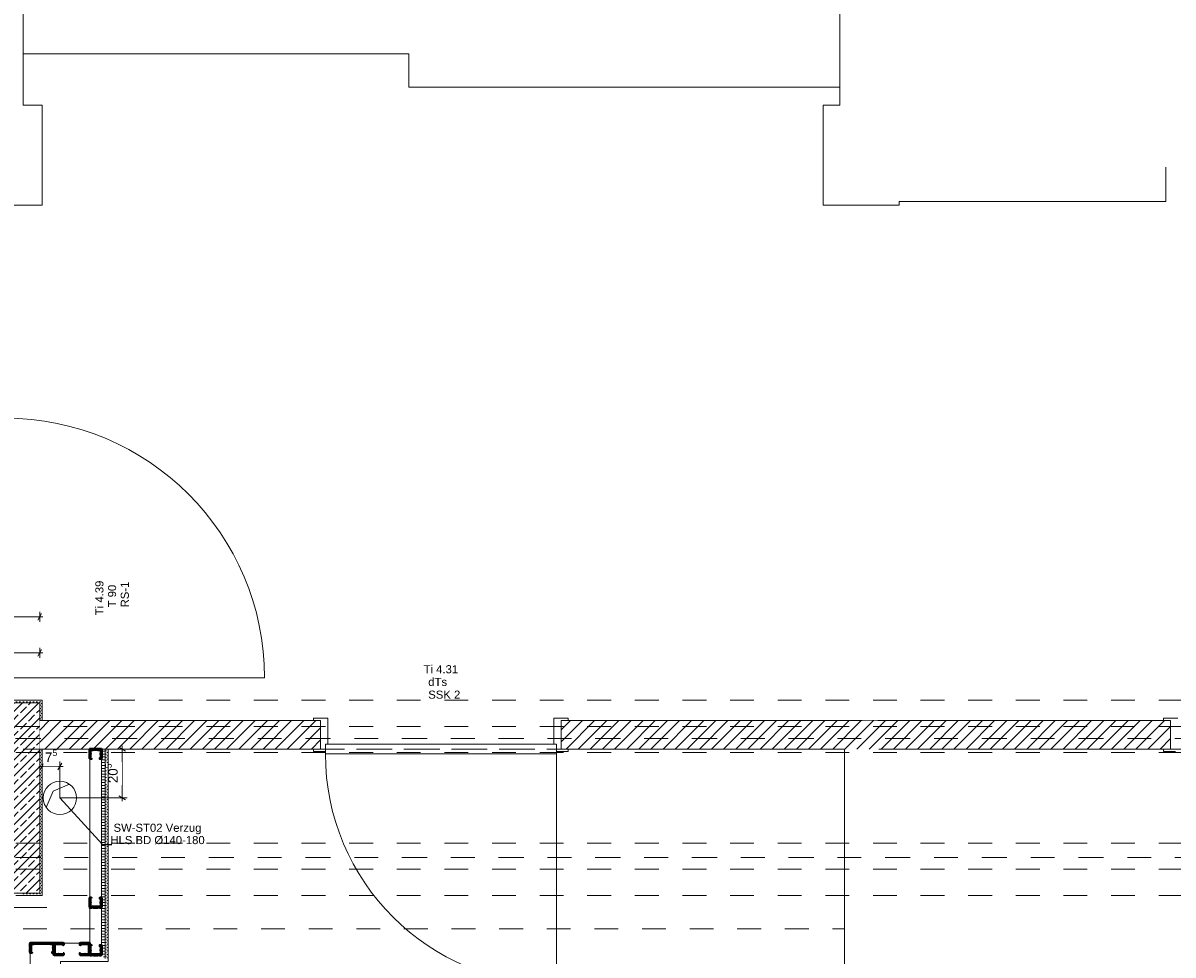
# Model space of a CAD drawing. Header units: metres. Extents: x -3.5 to 65.3, y -10.9 to 16.7.
# Tile 219 of 234: x 47.4 to 52.2, y 4.9 to 8.9. Entities that reach past the tile are written whole.
import ezdxf

# ---------------------------------------------------------------- set-up
doc = ezdxf.new("R2010")
doc.units = ezdxf.units.M
doc.header["$MEASUREMENT"] = 0
for name, pattern in [('Achse', [0.08, 0.04, -0.02, 0, -0.02]), ('Strichlinie doppelt', [0.218722, 0.105833, -0.042333, 0.028222, -0.042333]), ('Strichlinie eng', [0.046, 0.03, -0.016]), ('Untersicht', [0.04, 0.03, -0.01]), ('Wipeout_Contour', [1, 0, -1])]:
    doc.linetypes.add(name, pattern=pattern)
for name, color, linetype in [('102 - Bemaßung_ Beschriftung.Detail_ Ausschnitt', 7, 'Continuous'), ('451 - Universal.Achsen Raster', 7, 'Continuous'), ('603 - Struktur.Bodenplatte_ Decke Roh', 7, 'Continuous'), ('605 - Struktur.Wand Innen', 7, 'Continuous'), ('607 - Struktur.Stütze', 7, 'Continuous'), ('608 - Struktur.Träger', 7, 'Continuous'), ('650 - Abdeckung.Fußboden Aufbau', 7, 'Continuous'), ('660 - Unterkonstruktion.Trockenbau', 7, 'Continuous'), ('Abbruch_603 - Struktur.Bodenplatte_ Decke Roh', 7, 'Continuous'), ('Abbruch_605 - Struktur.Wand Innen', 7, 'Continuous'), ('Neubau_102 - Bemaßung_ Beschriftung.Detail_ Ausschnitt', 7, 'Continuous'), ('Neubau_603 - Struktur.Bodenplatte_ Decke Roh', 7, 'Continuous'), ('Neubau_606 - Struktur.Wand Innen Ausbau', 7, 'Continuous'), ('Neubau_653 - Abdeckung.TB Verkofferung', 7, 'Continuous')]:
    doc.layers.add(name, color=color, linetype=linetype)
doc.styles.add('ERSTELLTER_STIL_1', font='txt')
doc.linetypes.add('Abbruch 1', pattern='A,0,[1,2022.0244.A_L5A-PL07.13_iB_3.OG Detail - WC ( 4.27 - 4.28 )1.Shx,S=0.000793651,R=0,X=0,Y=0],-0.1,0', length=0.1)
doc.dimstyles.new('ERSTELLTER_STIL__1', dxfattribs={"dimtxt": 0.04, "dimasz": 0.02128, "dimexe": 0.18, "dimexo": 0.0625, "dimgap": 0, "dimtad": 1, "dimtih": 1, "dimtoh": 1, "dimzin": 0, "dimdsep": 46, "dimtxsty": 'ERSTELLTER_STIL_1', "dimblk": 'ARROWHEAD_2', "dimblk1": 'ARROWHEAD_2', "dimblk2": 'ARROWHEAD_2', "dimcen": 0.09, "dimse1": 1, "dimse2": 1, "dimclrd": 7, "dimclre": 7, "dimclrt": 7, "dimazin": 0, "dimtfac": 1, "dimtdec": 4, "dimtmove": 0, "dimatfit": 3, "dimfxl": 1, "dimtolj": 1, "dimtzin": 0, "dimarcsym": 0})
doc.dimstyles.new('ERSTELLTER_STIL__5', dxfattribs={"dimtxt": 0.04, "dimasz": 0.02128, "dimexe": 0.18, "dimexo": 0.0625, "dimgap": 0, "dimtad": 1, "dimtih": 1, "dimtoh": 1, "dimzin": 0, "dimdsep": 46, "dimtxsty": 'ERSTELLTER_STIL_1', "dimblk": 'ARROWHEAD_2', "dimblk1": 'ARROWHEAD_2', "dimblk2": 'ARROWHEAD_2', "dimcen": 0.09, "dimclrd": 7, "dimclre": 7, "dimclrt": 7, "dimazin": 0, "dimtfac": 1, "dimtdec": 4, "dimtmove": 0, "dimatfit": 3, "dimfxl": 1, "dimtolj": 1, "dimtzin": 0, "dimarcsym": 0})
doc.dimstyles.new('ERSTELLTER_STIL__6', dxfattribs={"dimtxt": 0.04, "dimasz": 0.02128, "dimexe": 0.18, "dimexo": 0.0625, "dimgap": 0, "dimtad": 1, "dimzin": 0, "dimdsep": 46, "dimtxsty": 'ERSTELLTER_STIL_1', "dimblk": 'ARROWHEAD_2', "dimblk1": 'ARROWHEAD_2', "dimblk2": 'ARROWHEAD_2', "dimcen": 0.09, "dimclrd": 7, "dimclre": 7, "dimclrt": 7, "dimazin": 0, "dimtfac": 1, "dimtdec": 4, "dimtmove": 0, "dimatfit": 3, "dimfxl": 1, "dimtolj": 1, "dimtzin": 0, "dimarcsym": 0})
doc.dimstyles.new('ERSTELLTER_STIL__7', dxfattribs={"dimtxt": 0.18, "dimasz": 0.010944, "dimexe": 0.18, "dimexo": 0.0625, "dimgap": 0, "dimtad": 0, "dimtih": 1, "dimtoh": 1, "dimdec": 4, "dimzin": 0, "dimdsep": 46, "dimcen": 0.09, "dimadec": 0, "dimazin": 0, "dimtfac": 1, "dimtdec": 4, "dimtmove": 0, "dimatfit": 3, "dimldrblk": 'ARROWHEAD_11', "dimfxl": 1, "dimtolj": 1, "dimtzin": 0, "dimarcsym": 0})
pattern_1 = [(45, (0, 0), (-0.0070710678, 0.0070710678), [0, -0.01])]
pattern_2 = [(45, (0, 0), (-0.025455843, 0.025455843), [])]
pattern_3 = [(0, (0, 0), (0, 0.0120000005), [])]

# ---------------------------------------------------------------- blocks, each defined once
blk = doc.blocks.new('*D163')
at = {"layer": '102 - Bemaßung_ Beschriftung.Detail_ Ausschnitt', "color": 7, "linetype": 'Continuous', "lineweight": 5}
for p, q in [((47.18, 6.189), (47.18, 6.231)), ((47.48, 6.189), (47.48, 6.231)), ((47.1881, 6.224), (47.1719, 6.196)), ((47.18, 6.21), (47.48, 6.21)), ((47.4719, 6.196), (47.4881, 6.224)), ((47.48, 6.21), (47.4937, 6.21))]:
    blk.add_line(p, q, dxfattribs=at)
at = {"layer": '102 - Bemaßung_ Beschriftung.Detail_ Ausschnitt', "color": 7, "lineweight": 5, "insert": (47.2996, 6.218), "char_height": 0.04, "attachment_point": 7, "style": 'ERSTELLTER_STIL_1'}
blk.add_mtext('\\A1;{\\pql;\\fArial|b0|i0|c0|p38;30}', dxfattribs=at)
blk = doc.blocks.new('ARROWHEAD_2')
at = {"color": 0, "linetype": 'Continuous', "lineweight": 0}
for p, q in [((0, 0), (-1, 0)), ((-0.38, -0.66), (0.38, 0.66))]:
    blk.add_line(p, q, dxfattribs=at)
blk = doc.blocks.new('*D172')
at = {"layer": '102 - Bemaßung_ Beschriftung.Detail_ Ausschnitt', "color": 7, "linetype": 'Continuous', "lineweight": 5}
for p, q in [((47.18, 6.339), (47.18, 6.381)), ((47.48, 6.339), (47.48, 6.381)), ((47.1881, 6.374), (47.1719, 6.346)), ((47.18, 6.36), (47.48, 6.36)), ((47.4719, 6.346), (47.4881, 6.374)), ((47.48, 6.36), (47.4937, 6.36))]:
    blk.add_line(p, q, dxfattribs=at)
at = {"layer": '102 - Bemaßung_ Beschriftung.Detail_ Ausschnitt', "color": 7, "lineweight": 5, "insert": (47.2996, 6.368), "char_height": 0.04, "attachment_point": 7, "style": 'ERSTELLTER_STIL_1'}
blk.add_mtext('\\A1;{\\pql;\\fArial|b0|i0|c0|p38;30}', dxfattribs=at)
blk = doc.blocks.new('*D436')
at = {"layer": '102 - Bemaßung_ Beschriftung.Detail_ Ausschnitt', "color": 7, "linetype": 'Continuous', "lineweight": 5}
for p, q in [((47.49, 5.7104), (47.49, 5.805)), ((47.565, 5.6), (47.565, 5.7524)), ((47.4763, 5.7314), (47.49, 5.7314)), ((47.4981, 5.7454), (47.4819, 5.7174)), ((47.49, 5.7314), (47.565, 5.7314)), ((47.5569, 5.7174), (47.5731, 5.7454)), ((47.565, 5.7314), (47.5787, 5.7314))]:
    blk.add_line(p, q, dxfattribs=at)
at = {"color": 254, "linetype": 'Wipeout_Contour', "lineweight": 0, "ltscale": 191.510907}
blk.add_wipeout([(47.4948, 5.7319), (47.5602, 5.7319), (47.5602, 5.7869), (47.4948, 5.7869)], dxfattribs=at).dxf.layer = '102 - Bemaßung_ Beschriftung.Detail_ Ausschnitt'
at = {"layer": '102 - Bemaßung_ Beschriftung.Detail_ Ausschnitt', "color": 7, "lineweight": 5, "insert": (47.5023, 5.739), "char_height": 0.04, "attachment_point": 7, "style": 'ERSTELLTER_STIL_1'}
blk.add_mtext('\\A1;{\\pql;\\fArial|b0|i0|c0|p38;7\\fArial|b0|i0|c0|p38;\\A1{\\H.66x;\\S5^  ;}}', dxfattribs=at)
blk = doc.blocks.new('*D437')
at = {"layer": '102 - Bemaßung_ Beschriftung.Detail_ Ausschnitt', "color": 7, "linetype": 'Continuous', "lineweight": 5}
for p, q in [((47.8477, 5.805), (47.49, 5.805)), ((47.8407, 5.7969), (47.8127, 5.8131)), ((47.8267, 5.805), (47.8267, 5.8187)), ((47.8267, 5.6), (47.8267, 5.805)), ((47.8127, 5.6081), (47.8407, 5.5919)), ((47.8477, 5.6), (47.565, 5.6)), ((47.8267, 5.5863), (47.8267, 5.6))]:
    blk.add_line(p, q, dxfattribs=at)
at = {"color": 254, "linetype": 'Wipeout_Contour', "lineweight": 0, "ltscale": 192.560675}
blk.add_wipeout([(47.8262, 5.6546), (47.8262, 5.7504), (47.7712, 5.7504), (47.7712, 5.6546)], dxfattribs=at).dxf.layer = '102 - Bemaßung_ Beschriftung.Detail_ Ausschnitt'
at = {"layer": '102 - Bemaßung_ Beschriftung.Detail_ Ausschnitt', "color": 7, "lineweight": 5, "insert": (47.8193, 5.6621), "char_height": 0.04, "attachment_point": 7, "rotation": 90, "style": 'ERSTELLTER_STIL_1'}
blk.add_mtext('\\A1;{\\pql;\\fArial|b0|i0|c0|p38;20\\fArial|b0|i0|c0|p38;\\A1{\\H.66x;\\S5^  ;}}', dxfattribs=at)
blk = doc.blocks.new('ARROWHEAD_11')
at = {"color": 0, "linetype": 'Continuous', "lineweight": 0}
blk.add_line((0, 0), (-1, 0), dxfattribs=at)
at = {"color": 0, "linetype": 'Continuous', "lineweight": 0, "const_width": 0.25, "flags": 128}
blk.add_lwpolyline([(-0.125, 0, 1), (0.125, 0, 1)], format="xyb", close=True, dxfattribs=at)

msp = doc.modelspace()

# ---------------------------------------------------------------- hatches: boundary and pattern name
at = {"layer": '607 - Struktur.Stütze', "linetype": 'Continuous', "lineweight": 0, "true_color": 0x000000}
h = msp.add_hatch(dxfattribs=at)
h.set_pattern_fill('Gips_0001', color=18, style=0, pattern_type=2)
h.set_pattern_definition(pattern_1)
h.paths.add_polyline_path([(47.49, 6.01), (47.17, 6.01), (47.17, 5.925), (47.18, 5.925), (47.18, 6), (47.48, 6), (47.48, 5.925), (47.49, 5.925)])
h = msp.add_hatch(dxfattribs=at)
h.set_pattern_fill('Beton__Stahlbeton_0001', color=18, style=0, pattern_type=2)
h.set_pattern_definition([(45, (0, 0), (-0.033941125, 0.033941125), []), (45, (-0.01697, 0.01697), (-0.033941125, 0.033941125), [0.036, -0.012])])
h.paths.add_polyline_path([(47.18, 5.2), (47.48, 5.2), (47.48, 6), (47.18, 6)])
h = msp.add_hatch(dxfattribs=at)
h.set_pattern_fill('Gips_0001', color=18, style=0, pattern_type=2)
h.set_pattern_definition(pattern_1)
h.paths.add_polyline_path([(47.41, 5.19), (47.49, 5.19), (47.49, 5.805), (47.48, 5.805), (47.48, 5.2), (47.41, 5.2)])
at = {"layer": 'Neubau_606 - Struktur.Wand Innen Ausbau', "linetype": 'Continuous', "lineweight": 0, "true_color": 0x000000}
h = msp.add_hatch(dxfattribs=at)
h.set_pattern_fill('Holz__Sperrholz_1_0001', color=18, style=0, pattern_type=2)
h.set_pattern_definition(pattern_3)
h.paths.add_polyline_path([(47.755, 4.94), (47.74, 4.94), (47.755, 4.925)])

# ---------------------------------------------------------------- linework, layer by layer
at = {"layer": '451 - Universal.Achsen Raster', "color": 160, "linetype": 'Strichlinie doppelt', "lineweight": 9, "true_color": 0x3232ff}
msp.add_line((64.935, 5.35), (-3.175, 5.35), dxfattribs=at)
at = {"layer": '603 - Struktur.Bodenplatte_ Decke Roh', "color": 7, "linetype": 'Continuous', "lineweight": 18, "flags": 128}
msp.add_lwpolyline([(-0.015, 0.005), (62.275, 0.005), (62.275, 13.695), (50.78, 13.695), (50.78, 13.455), (50.78, 13), (50.84, 13), (50.84, 8.585), (49.03, 8.585), (49.03, 8.725), (47.41, 8.725), (47.41, 13), (47.48, 13), (47.48, 13.455), (47.48, 13.695), (14.78, 13.695)], dxfattribs=at)
at = {"layer": '605 - Struktur.Wand Innen', "color": 7, "linetype": 'Continuous', "lineweight": 13}
msp.add_line((47.3345, 6.105), (48.4245, 6.105), dxfattribs=at)
at = {"layer": '605 - Struktur.Wand Innen', "color": 1, "linetype": 'Continuous', "lineweight": 13}
for p, q in [((48.69, 5.935), (48.69, 5.825)), ((49.64, 5.935), (49.64, 5.825))]:
    msp.add_line(p, q, dxfattribs=at)
at = {"layer": '605 - Struktur.Wand Innen', "color": 7, "linetype": 'Continuous', "lineweight": 9}
msp.add_arc((47.3345, 6.105), 1.09, 0, 90, dxfattribs=at)
at = {"layer": '607 - Struktur.Stütze', "color": 7, "linetype": 'Continuous', "lineweight": 5, "flags": 128}
for points in [[(47.49, 5.925), (47.49, 6.01), (47.17, 6.01), (47.17, 5.925)], [(47.41, 5.19), (47.49, 5.19), (47.49, 5.805)]]:
    msp.add_lwpolyline(points, dxfattribs=at)
at = {"layer": '607 - Struktur.Stütze', "color": 7, "linetype": 'Continuous', "lineweight": 13, "flags": 128}
msp.add_lwpolyline([(47.18, 5.2), (47.48, 5.2), (47.48, 6), (47.18, 6)], close=True, dxfattribs=at)
at = {"layer": '608 - Struktur.Träger', "color": 7, "linetype": 'Untersicht', "lineweight": 13}
for p, q in [((0.38, 6.01), (61.88, 6.01)), ((0.38, 5.41), (61.88, 5.41)), ((0.38, 5.19), (61.88, 5.19))]:
    msp.add_line(p, q, dxfattribs=at)
at = {"layer": '608 - Struktur.Träger', "color": 7, "linetype": 'Achse', "lineweight": 9}
msp.add_line((0.38, 5.3), (61.88, 5.3), dxfattribs=at)
at = {"layer": '650 - Abdeckung.Fußboden Aufbau', "color": 7, "linetype": 'Continuous', "lineweight": 13, "flags": 128}
for points in [[(52.21, 8.25), (52.21, 8.105), (51.09, 8.105), (51.09, 8.09), (50.77, 8.09), (50.77, 8.51), (50.84, 8.51), (50.84, 8.585), (49.03, 8.585), (49.03, 8.725), (47.41, 8.725), (47.41, 8.51), (47.49, 8.51), (47.49, 8.09), (47.17, 8.09), (47.17, 8.105), (46.02, 8.105), (46.02, 8.2405)], [(38.855, 5.819), (38.855, 5.935), (39.97, 5.935), (39.97, 6.01), (40.29, 6.01), (40.29, 5.925), (40.415, 5.925), (40.415, 5.76), (41.3, 5.76), (41.3, 5.925), (42.325, 5.925), (42.325, 5.76), (43.21, 5.76), (43.21, 5.925), (45.905, 5.925), (45.905, 5.76), (46.79, 5.76), (46.79, 5.925), (47.17, 5.925), (47.17, 6.01), (47.49, 6.01), (47.49, 5.925), (48.66, 5.925), (48.66, 5.805)], [(49.67, 5.805), (49.67, 5.925), (52.23, 5.925), (52.23, 5.805)], [(47.7675, 5.805), (47.7675, 4.9125), (47.5675, 4.9125), (47.5675, 0.255), (50.77, 0.255), (50.77, 0.71), (50.86, 0.71), (50.86, 5.805), (49.67, 5.805)], [(48.66, 5.805), (47.7675, 5.805)]]:
    msp.add_lwpolyline(points, dxfattribs=at)
at = {"layer": '650 - Abdeckung.Fußboden Aufbau', "color": 7, "linetype": 'Strichlinie eng', "lineweight": 13, "flags": 128}
for points in [[(48.66, 5.805), (49.67, 5.805)], [(52.23, 5.805), (53.24, 5.805)]]:
    msp.add_lwpolyline(points, dxfattribs=at)
at = {"layer": '660 - Unterkonstruktion.Trockenbau', "color": 7, "linetype": 'Continuous', "lineweight": 50, "flags": 128}
for points in [[(47.6966, 5.1783), (47.6966, 5.18), (47.6926, 5.18, 0.414214), (47.6906, 5.178), (47.6906, 5.1619, 0.267949), (47.6916, 5.1602, -0.57735), (47.6916, 5.1598, 0.267949), (47.6906, 5.1581), (47.6906, 5.142, 0.414214), (47.6926, 5.14), (47.6981, 5.14, 0.250492), (47.6998, 5.1409, -0.250492), (47.7, 5.141), (47.7042, 5.141, -0.250492), (47.7044, 5.1409, 0.250492), (47.7061, 5.14), (47.7239, 5.14, 0.250492), (47.7256, 5.1409, -0.250492), (47.7258, 5.141), (47.73, 5.141, -0.250492), (47.7302, 5.1409, 0.250492), (47.7319, 5.14), (47.7374, 5.14, 0.414214), (47.7394, 5.142), (47.7394, 5.1581, 0.267949), (47.7384, 5.1598, -0.57735), (47.7384, 5.1602, 0.267949), (47.7394, 5.1619), (47.7394, 5.178, 0.414214), (47.7374, 5.18), (47.7334, 5.18), (47.7334, 5.1783), (47.7374, 5.1783, -0.414214), (47.7376, 5.178), (47.7376, 5.1619, -0.267949), (47.7375, 5.1617, 0.57735), (47.7375, 5.1583, -0.267949), (47.7376, 5.1581), (47.7376, 5.142, -0.414214), (47.7374, 5.1418), (47.7319, 5.1418, -0.250492), (47.7317, 5.1419, 0.250492), (47.73, 5.1428), (47.7258, 5.1428, 0.250492), (47.7241, 5.1419, -0.250492), (47.7239, 5.1418), (47.7061, 5.1418, -0.250492), (47.7059, 5.1419, 0.250492), (47.7042, 5.1428), (47.7, 5.1428, 0.250492), (47.6983, 5.1419, -0.250492), (47.6981, 5.1418), (47.6926, 5.1418, -0.414214), (47.6923, 5.142), (47.6923, 5.1581, -0.267949), (47.6925, 5.1583, 0.57735), (47.6925, 5.1617, -0.267949), (47.6923, 5.1619), (47.6923, 5.178, -0.414214), (47.6926, 5.1783)], [(47.4466, 4.9517), (47.4466, 4.95), (47.4426, 4.95, -0.414214), (47.4406, 4.952), (47.4406, 4.968, -0.267949), (47.4416, 4.9698, 0.57735), (47.4416, 4.9702, -0.267949), (47.4406, 4.9719), (47.4406, 4.988, -0.414214), (47.4426, 4.99), (47.4481, 4.99, -0.250492), (47.4498, 4.9891, 0.250492), (47.45, 4.989), (47.4542, 4.989, 0.250492), (47.4544, 4.9891, -0.250492), (47.4561, 4.99), (47.5239, 4.99, -0.250492), (47.5256, 4.9891, 0.250492), (47.5258, 4.989), (47.53, 4.989, 0.250492), (47.5302, 4.9891, -0.250492), (47.5319, 4.99), (47.5374, 4.99, -0.414214), (47.5394, 4.988), (47.5394, 4.9719, -0.267949), (47.5384, 4.9702, 0.57735), (47.5384, 4.9698, -0.267949), (47.5394, 4.968), (47.5394, 4.952, -0.414214), (47.5374, 4.95), (47.5334, 4.95), (47.5334, 4.9517), (47.5374, 4.9517, 0.414214), (47.5376, 4.952), (47.5376, 4.968, 0.267949), (47.5375, 4.9683, -0.57735), (47.5375, 4.9717, 0.267949), (47.5376, 4.9719), (47.5376, 4.988, 0.414214), (47.5374, 4.9882), (47.5319, 4.9882, 0.250492), (47.5317, 4.9881, -0.250492), (47.53, 4.9872), (47.5258, 4.9872, -0.250492), (47.5241, 4.9881, 0.250492), (47.5239, 4.9882), (47.4561, 4.9882, 0.250492), (47.4559, 4.9881, -0.250492), (47.4542, 4.9872), (47.45, 4.9872, -0.250492), (47.4483, 4.9881, 0.250492), (47.4481, 4.9882), (47.4426, 4.9882, 0.414214), (47.4423, 4.988), (47.4423, 4.9719, 0.267949), (47.4425, 4.9717, -0.57735), (47.4425, 4.9683, 0.267949), (47.4423, 4.968), (47.4423, 4.952, 0.414214), (47.4426, 4.9517)], [(47.5782, 4.9466), (47.58, 4.9466), (47.58, 4.9426, -0.414214), (47.578, 4.9406), (47.5619, 4.9406, -0.267949), (47.5602, 4.9416, 0.57735), (47.5598, 4.9416, -0.267949), (47.558, 4.9406), (47.542, 4.9406, -0.414214), (47.54, 4.9426), (47.54, 4.9481, -0.250492), (47.5409, 4.9497, 0.250492), (47.541, 4.95), (47.541, 4.9542, 0.250492), (47.5409, 4.9544, -0.250492), (47.54, 4.9561), (47.54, 4.9739, -0.250492), (47.5409, 4.9755, 0.250492), (47.541, 4.9758), (47.541, 4.98, 0.250492), (47.5409, 4.9802, -0.250492), (47.54, 4.9819), (47.54, 4.9874, -0.414214), (47.542, 4.9894), (47.558, 4.9894, -0.267949), (47.5598, 4.9884, 0.57735), (47.5602, 4.9884, -0.267949), (47.5619, 4.9894), (47.578, 4.9894, -0.414214), (47.58, 4.9874), (47.58, 4.9834), (47.5782, 4.9834), (47.5782, 4.9874, 0.414214), (47.578, 4.9876), (47.5619, 4.9876, 0.267949), (47.5617, 4.9875, -0.57735), (47.5583, 4.9875, 0.267949), (47.558, 4.9876), (47.542, 4.9876, 0.414214), (47.5417, 4.9874), (47.5417, 4.9819, 0.250492), (47.5419, 4.9817, -0.250492), (47.5427, 4.98), (47.5427, 4.9758, -0.250492), (47.5419, 4.9741, 0.250492), (47.5417, 4.9739), (47.5417, 4.9561, 0.250492), (47.5419, 4.9559, -0.250492), (47.5427, 4.9542), (47.5427, 4.95, -0.250492), (47.5419, 4.9483, 0.250492), (47.5417, 4.9481), (47.5417, 4.9426, 0.414214), (47.542, 4.9423), (47.558, 4.9423, 0.267949), (47.5583, 4.9425, -0.57735), (47.5617, 4.9425, 0.267949), (47.5619, 4.9423), (47.578, 4.9423, 0.414214), (47.5782, 4.9426)], [(47.6517, 4.9466), (47.65, 4.9466), (47.65, 4.9426, 0.414214), (47.652, 4.9406), (47.668, 4.9406, 0.267949), (47.6698, 4.9416, -0.57735), (47.6702, 4.9416, 0.267949), (47.6719, 4.9406), (47.688, 4.9406, 0.414214), (47.69, 4.9426), (47.69, 4.9481, 0.250492), (47.6891, 4.9497, -0.250492), (47.689, 4.95), (47.689, 4.9542, -0.250492), (47.6891, 4.9544, 0.250492), (47.69, 4.9561), (47.69, 4.9739, 0.250492), (47.6891, 4.9755, -0.250492), (47.689, 4.9758), (47.689, 4.98, -0.250492), (47.6891, 4.9802, 0.250492), (47.69, 4.9819), (47.69, 4.9874, 0.414214), (47.688, 4.9894), (47.6719, 4.9894, 0.267949), (47.6702, 4.9884, -0.57735), (47.6698, 4.9884, 0.267949), (47.668, 4.9894), (47.652, 4.9894, 0.414214), (47.65, 4.9874), (47.65, 4.9834), (47.6517, 4.9834), (47.6517, 4.9874, -0.414214), (47.652, 4.9876), (47.668, 4.9876, -0.267949), (47.6683, 4.9875, 0.57735), (47.6717, 4.9875, -0.267949), (47.6719, 4.9876), (47.688, 4.9876, -0.414214), (47.6882, 4.9874), (47.6882, 4.9819, -0.250492), (47.6881, 4.9817, 0.250492), (47.6872, 4.98), (47.6872, 4.9758, 0.250492), (47.6881, 4.9741, -0.250492), (47.6882, 4.9739), (47.6882, 4.9561, -0.250492), (47.6881, 4.9559, 0.250492), (47.6872, 4.9542), (47.6872, 4.95, 0.250492), (47.6881, 4.9483, -0.250492), (47.6882, 4.9481), (47.6882, 4.9426, -0.414214), (47.688, 4.9423), (47.6719, 4.9423, -0.267949), (47.6717, 4.9425, 0.57735), (47.6683, 4.9425, -0.267949), (47.668, 4.9423), (47.652, 4.9423, -0.414214), (47.6517, 4.9426)], [(47.6966, 4.9782), (47.6966, 4.98), (47.6926, 4.98, 0.414214), (47.6906, 4.978), (47.6906, 4.9619, 0.267949), (47.6916, 4.9602, -0.57735), (47.6916, 4.9598, 0.267949), (47.6906, 4.958), (47.6906, 4.942, 0.414214), (47.6926, 4.94), (47.6981, 4.94, 0.250492), (47.6998, 4.9409, -0.250492), (47.7, 4.941), (47.7042, 4.941, -0.250492), (47.7044, 4.9409, 0.250492), (47.7061, 4.94), (47.7239, 4.94, 0.250492), (47.7256, 4.9409, -0.250492), (47.7258, 4.941), (47.73, 4.941, -0.250492), (47.7302, 4.9409, 0.250492), (47.7319, 4.94), (47.7374, 4.94, 0.414214), (47.7394, 4.942), (47.7394, 4.958, 0.267949), (47.7384, 4.9598, -0.57735), (47.7384, 4.9602, 0.267949), (47.7394, 4.9619), (47.7394, 4.978, 0.414214), (47.7374, 4.98), (47.7334, 4.98), (47.7334, 4.9782), (47.7374, 4.9782, -0.414214), (47.7376, 4.978), (47.7376, 4.9619, -0.267949), (47.7375, 4.9617, 0.57735), (47.7375, 4.9583, -0.267949), (47.7376, 4.958), (47.7376, 4.942, -0.414214), (47.7374, 4.9417), (47.7319, 4.9417, -0.250492), (47.7317, 4.9418, 0.250492), (47.73, 4.9427), (47.7258, 4.9427, 0.250492), (47.7241, 4.9418, -0.250492), (47.7239, 4.9417), (47.7061, 4.9417, -0.250492), (47.7059, 4.9418, 0.250492), (47.7042, 4.9427), (47.7, 4.9427, 0.250492), (47.6983, 4.9418, -0.250492), (47.6981, 4.9417), (47.6926, 4.9417, -0.414214), (47.6923, 4.942), (47.6923, 4.958, -0.267949), (47.6925, 4.9583, 0.57735), (47.6925, 4.9617, -0.267949), (47.6923, 4.9619), (47.6923, 4.978, -0.414214), (47.6926, 4.9782)]]:
    msp.add_lwpolyline(points, format="xyb", close=True, dxfattribs=at)
at = {"layer": 'Abbruch_603 - Struktur.Bodenplatte_ Decke Roh', "color": 7, "linetype": 'Abbruch 1', "lineweight": 18}
for start, end in [(90, 180), (0, 90), (180, 270), (270, 0)]:
    msp.add_arc((47.565, 5.6), 0.07, start, end, dxfattribs=at)
at = {"layer": 'Abbruch_605 - Struktur.Wand Innen', "color": 160, "linetype": 'Abbruch 1', "lineweight": 5, "true_color": 0x3232ff}
msp.add_line((47.17, 5.14), (47.51, 5.14), dxfattribs=at)
msp.add_line((47.17, 5.14), (47.51, 5.14), dxfattribs=at)
at = {"layer": 'Neubau_603 - Struktur.Bodenplatte_ Decke Roh', "color": 1, "linetype": 'Continuous', "lineweight": 5}
for p, q in [((47.537, 5.628), (47.6053, 5.6572)), ((47.5077, 5.5597), (47.537, 5.628))]:
    msp.add_line(p, q, dxfattribs=at)
at = {"layer": 'Neubau_606 - Struktur.Wand Innen Ausbau', "color": 1, "linetype": 'Continuous', "lineweight": 13}
msp.add_line((47.74, 4.94), (47.74, 4.99), dxfattribs=at)
at = {"layer": 'Neubau_606 - Struktur.Wand Innen Ausbau', "color": 1, "linetype": 'Continuous', "lineweight": 9}
msp.add_line((47.755, 4.925), (47.755, 4.94), dxfattribs=at)
at = {"layer": 'Neubau_606 - Struktur.Wand Innen Ausbau', "color": 1, "linetype": 'Continuous', "lineweight": 13, "flags": 128}
for points in [[(47.44, 4.99), (47.54, 4.99)], [(47.44, 4.99), (47.44, 0.71)], [(47.69, 4.99), (47.54, 4.99)]]:
    msp.add_lwpolyline(points, dxfattribs=at)
at = {"layer": 'Neubau_653 - Abdeckung.TB Verkofferung', "color": 1, "linetype": 'Untersicht', "lineweight": 9}
for p, q in [((47.41, 5.805), (50.86, 5.805)), ((50.86, 5.0505), (50.86, 5.805)), ((47.41, 5.0505), (50.86, 5.0505))]:
    msp.add_line(p, q, dxfattribs=at)

# ---------------------------------------------------------------- texts
at = {"layer": '605 - Struktur.Wand Innen', "color": 7, "lineweight": 9, "char_height": 0.034, "rotation": 90, "style": 'ERSTELLTER_STIL_1'}
for s, insert, attachment_point in [('\\A1;{\\pqc;\\pt0;\\fArial|b0|i0|c0|p38;Ti 4.39}', (47.7482, 6.4402), 8), ('\\A1;{\\pql;\\pt0;\\fArial|b0|i0|c0|p38;T 90}', (47.767, 6.4003), 1), ('\\A1;{\\pql;\\pt0;\\fArial|b0|i0|c0|p38;RS-1}', (47.8205, 6.4003), 1), ('\\A1;{\\pqr;\\pt0;\\fArial|b0|i0|c0|p38;}', (47.7593, 6.3742), 3), ('\\A1;{\\pqr;\\pt0;\\fArial|b0|i0|c0|p38;}', (47.8127, 6.3742), 3)]:
    msp.add_mtext(s, dxfattribs=dict(at, insert=insert, attachment_point=attachment_point))
at = {"layer": '605 - Struktur.Wand Innen', "color": 1, "lineweight": 9, "char_height": 0.034, "style": 'ERSTELLTER_STIL_1'}
for s, insert, attachment_point in [('\\A1;{\\pqc;\\pt0;\\fArial|b0|i0|c0|p38;Ti 4.31}', (49.165, 6.1229), 8), ('\\A1;{\\pqr;\\pt0;\\fArial|b0|i0|c0|p38;}', (49.0859, 6.1119), 3), ('\\A1;{\\pql;\\pt0;\\fArial|b0|i0|c0|p38;dTs}', (49.112, 6.1041), 1), ('\\A1;{\\pqr;\\pt0;\\fArial|b0|i0|c0|p38;}', (49.0859, 6.0584), 3), ('\\A1;{\\pql;\\pt0;\\fArial|b0|i0|c0|p38;SSK 2}', (49.112, 6.0507), 1)]:
    msp.add_mtext(s, dxfattribs=dict(at, insert=insert, attachment_point=attachment_point))
at = {"layer": 'Neubau_102 - Bemaßung_ Beschriftung.Detail_ Ausschnitt', "color": 7, "linetype": 'Continuous', "lineweight": 9, "insert": (48.173, 5.4045), "char_height": 0.034, "attachment_point": 9, "line_spacing_factor": 0.913298, "style": 'ERSTELLTER_STIL_1'}
msp.add_mtext('\\A1;{\\pqc;\\fArial|b0|i0|c0|p38;SW-ST02 Verzug\\P\\pqc;\\fArial|b0|i0|c0|p38;HLS BD\\fArial|b0|i0|c0|p38; \\fArial|b0|i0|c0|p38;Ø\\fArial|b0|i0|c0|p38;140\\fArial|b0|i0|c0|p38;-180}', dxfattribs=at)

# ---------------------------------------------------------------- dimensions: what is measured, and where the dimension line sits
at = {"layer": '102 - Bemaßung_ Beschriftung.Detail_ Ausschnitt', "color": 7, "linetype": 'Continuous', "lineweight": 5}
for base, picture, middle in [((47.48, 6.36), '*D172', (47.3301, 6.388)), ((47.48, 6.21), '*D163', (47.3301, 6.238))]:
    dim = msp.add_linear_dim(base=base, p1=(47.18, 6), p2=(47.48, 6), dimstyle='ERSTELLTER_STIL__1', dxfattribs=at)
    dim.commit()
    dim.dimension.update_dxf_attribs({"geometry": picture, "text_midpoint": middle, "dimtype": 160})

# ---------------------------------------------------------------- next in the draw order: wipeouts: each hides what was drawn before it
at = {"color": 254, "linetype": 'Wipeout_Contour', "lineweight": 0, "ltscale": 193.71332}
msp.add_wipeout([(47.48, 5.805), (48.66, 5.805), (48.66, 5.925), (47.48, 5.925)], dxfattribs=at).dxf.layer = '605 - Struktur.Wand Innen'
at = {"color": 254, "linetype": 'Wipeout_Contour', "lineweight": 0, "ltscale": 205.150571}
msp.add_wipeout([(49.67, 5.805), (52.23, 5.805), (52.23, 5.925), (49.67, 5.925)], dxfattribs=at).dxf.layer = '605 - Struktur.Wand Innen'

# ---------------------------------------------------------------- next in the draw order: hatches: boundary and pattern name
at = {"layer": '605 - Struktur.Wand Innen', "linetype": 'Continuous', "lineweight": 0, "true_color": 0x000000}
h = msp.add_hatch(dxfattribs=at)
h.set_pattern_fill('MW_Ziegel_0001', color=18, style=0, pattern_type=2)
h.set_pattern_definition(pattern_2)
h.paths.add_polyline_path([(47.48, 5.805), (48.66, 5.805), (48.66, 5.925), (47.48, 5.925)])
h = msp.add_hatch(dxfattribs=at)
h.set_pattern_fill('MW_Ziegel_0001', color=18, style=0, pattern_type=2)
h.set_pattern_definition(pattern_2)
h.paths.add_polyline_path([(49.67, 5.805), (52.23, 5.805), (52.23, 5.925), (49.67, 5.925)])
at = {"layer": 'Neubau_606 - Struktur.Wand Innen Ausbau', "linetype": 'Continuous', "lineweight": 0, "true_color": 0x000000}
h = msp.add_hatch(dxfattribs=at)
h.set_pattern_fill('Holz__Sperrholz_1_0001', color=18, style=0, pattern_type=2)
h.set_pattern_definition(pattern_3)
h.paths.add_polyline_path([(47.74, 5.805), (47.74, 4.94), (47.755, 4.94), (47.755, 5.805)])
h = msp.add_hatch(dxfattribs=at)
h.set_pattern_fill('Gips_0001', color=18, style=0, pattern_type=2)
h.set_pattern_definition(pattern_1)
h.paths.add_polyline_path([(47.755, 5.805), (47.755, 4.925), (47.7675, 4.925), (47.7675, 5.805)])

# ---------------------------------------------------------------- next in the draw order: linework, layer by layer
at = {"layer": '605 - Struktur.Wand Innen', "color": 1, "linetype": 'Continuous', "lineweight": 13}
for p, q in [((48.63, 5.925), (48.63, 5.935)), ((48.63, 5.935), (48.69, 5.935)), ((48.66, 5.925), (48.63, 5.925)), ((48.66, 5.805), (48.66, 5.925)), ((49.7, 5.935), (49.64, 5.935)), ((49.67, 5.805), (49.67, 5.925)), ((49.67, 5.925), (49.7, 5.925)), ((49.7, 5.925), (49.7, 5.935)), ((52.2, 5.925), (52.2, 5.935)), ((52.2, 5.935), (52.26, 5.935)), ((52.23, 5.925), (52.2, 5.925)), ((52.23, 5.805), (52.23, 5.925)), ((48.63, 5.795), (48.63, 5.805)), ((48.63, 5.805), (48.66, 5.805)), ((48.69, 5.825), (48.68, 5.825)), ((48.68, 5.825), (48.68, 5.795)), ((48.68, 5.785), (48.68, 5.825)), ((48.68, 5.825), (49.65, 5.825)), ((49.64, 5.825), (49.65, 5.825)), ((49.65, 5.825), (49.65, 5.795)), ((49.65, 5.825), (49.65, 5.785)), ((49.7, 5.805), (49.67, 5.805)), ((49.7, 5.795), (49.7, 5.805)), ((52.2, 5.795), (52.2, 5.805)), ((52.2, 5.805), (52.23, 5.805)), ((48.68, 5.795), (48.63, 5.795)), ((49.65, 5.785), (48.68, 5.785)), ((49.65, 5.795), (49.7, 5.795)), ((49.65, 5.785), (49.65, 4.815)), ((52.25, 5.795), (52.2, 5.795))]:
    msp.add_line(p, q, dxfattribs=at)
at = {"layer": '605 - Struktur.Wand Innen', "color": 7, "linetype": 'Continuous', "lineweight": 18}
for p, q in [((48.66, 5.925), (48.66, 5.805)), ((48.66, 5.925), (48.66, 5.805)), ((48.66, 5.925), (48.66, 5.805)), ((49.67, 5.925), (49.67, 5.805)), ((49.67, 5.925), (49.67, 5.805)), ((49.67, 5.925), (49.67, 5.805)), ((52.23, 5.925), (52.23, 5.805)), ((52.23, 5.925), (52.23, 5.805)), ((52.23, 5.925), (52.23, 5.805))]:
    msp.add_line(p, q, dxfattribs=at)
at = {"layer": '605 - Struktur.Wand Innen', "color": 7, "linetype": 'Continuous', "lineweight": 18, "flags": 128}
for points in [[(48.66, 5.925), (47.48, 5.925)], [(50.935, 5.925), (49.67, 5.925)], [(52.23, 5.925), (51, 5.925)], [(47.48, 5.805), (48.66, 5.805)], [(49.67, 5.805), (50.86, 5.805)], [(51.005, 5.805), (52.23, 5.805)]]:
    msp.add_lwpolyline(points, dxfattribs=at)
at = {"layer": '605 - Struktur.Wand Innen', "color": 1, "linetype": 'Continuous', "lineweight": 9}
msp.add_arc((49.65, 5.785), 0.97, 180, 270, dxfattribs=at)
at = {"layer": '608 - Struktur.Träger', "color": 7, "linetype": 'Achse', "lineweight": 9}
msp.add_line((0.38, 5.9), (61.88, 5.9), dxfattribs=at)
at = {"layer": '608 - Struktur.Träger', "color": 7, "linetype": 'Untersicht', "lineweight": 13}
msp.add_line((0.38, 5.79), (61.88, 5.79), dxfattribs=at)
at = {"layer": 'Neubau_606 - Struktur.Wand Innen Ausbau', "color": 1, "linetype": 'Continuous', "lineweight": 13}
msp.add_line((47.74, 4.99), (47.74, 5.805), dxfattribs=at)
at = {"layer": 'Neubau_606 - Struktur.Wand Innen Ausbau', "color": 1, "linetype": 'Continuous', "lineweight": 9}
msp.add_line((47.755, 4.94), (47.755, 5.805), dxfattribs=at)
at = {"layer": 'Neubau_606 - Struktur.Wand Innen Ausbau', "color": 1, "linetype": 'Continuous', "lineweight": 13, "flags": 128}
for points in [[(47.69, 5.805), (47.69, 4.99)], [(47.74, 5.805), (47.69, 5.805)], [(47.755, 5.805), (47.74, 5.805)], [(47.7675, 5.805), (47.755, 5.805)], [(47.7675, 4.9125), (47.7675, 5.805)]]:
    msp.add_lwpolyline(points, dxfattribs=at)

# ---------------------------------------------------------------- next in the draw order: dimensions: what is measured, and where the dimension line sits
at = {"layer": '102 - Bemaßung_ Beschriftung.Detail_ Ausschnitt', "color": 7, "linetype": 'Continuous', "lineweight": 5}
dim = msp.add_linear_dim(base=(47.5649889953, 5.7314189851), p1=(47.4899889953, 5.805), p2=(47.5649889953, 5.5999822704), dimstyle='ERSTELLTER_STIL__5', dxfattribs=at)
dim.commit()
dim.dimension.update_dxf_attribs({"geometry": '*D436', "text_midpoint": (47.5715654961, 5.7594189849), "dimtype": 160})

# ---------------------------------------------------------------- next in the draw order: dimensions: what is measured, and where the dimension line sits
dim = msp.add_linear_dim(base=(47.82668, 5.805), p1=(47.56499, 5.59998), p2=(47.48999, 5.805), angle=90, dimstyle='ERSTELLTER_STIL__6', dxfattribs=at)
dim.commit()
dim.dimension.update_dxf_attribs({"geometry": '*D437', "text_midpoint": (47.79868, 5.74664), "dimtype": 160, "text_rotation": 90})

# ---------------------------------------------------------------- next in the draw order: linework, layer by layer
at = {"layer": '451 - Universal.Achsen Raster', "color": 160, "linetype": 'Strichlinie doppelt', "lineweight": 9, "true_color": 0x3232ff}
msp.add_line((64.935, 5.85), (-3.175, 5.85), dxfattribs=at)
at = {"layer": '660 - Unterkonstruktion.Trockenbau', "color": 7, "linetype": 'Continuous', "lineweight": 50, "flags": 128}
msp.add_lwpolyline([(47.6966, 5.7668), (47.6966, 5.765), (47.6926, 5.765, -0.414214), (47.6906, 5.767), (47.6906, 5.7831, -0.267949), (47.6916, 5.7848, 0.57735), (47.6916, 5.7852, -0.267949), (47.6906, 5.7869), (47.6906, 5.803, -0.414214), (47.6926, 5.805), (47.6981, 5.805, -0.250492), (47.6998, 5.8041, 0.250492), (47.7, 5.804), (47.7042, 5.804, 0.250492), (47.7044, 5.8041, -0.250492), (47.7061, 5.805), (47.7239, 5.805, -0.250492), (47.7256, 5.8041, 0.250492), (47.7258, 5.804), (47.73, 5.804, 0.250492), (47.7302, 5.8041, -0.250492), (47.7319, 5.805), (47.7374, 5.805, -0.414214), (47.7394, 5.803), (47.7394, 5.7869, -0.267949), (47.7384, 5.7852, 0.57735), (47.7384, 5.7848, -0.267949), (47.7394, 5.7831), (47.7394, 5.767, -0.414214), (47.7374, 5.765), (47.7334, 5.765), (47.7334, 5.7668), (47.7374, 5.7668, 0.414214), (47.7376, 5.767), (47.7376, 5.7831, 0.267949), (47.7375, 5.7833, -0.57735), (47.7375, 5.7867, 0.267949), (47.7376, 5.7869), (47.7376, 5.803, 0.414214), (47.7374, 5.8033), (47.7319, 5.8033, 0.250492), (47.7317, 5.8031, -0.250492), (47.73, 5.8022), (47.7258, 5.8022, -0.250492), (47.7241, 5.8031, 0.250492), (47.7239, 5.8033), (47.7061, 5.8033, 0.250492), (47.7059, 5.8031, -0.250492), (47.7042, 5.8022), (47.7, 5.8022, -0.250492), (47.6983, 5.8031, 0.250492), (47.6981, 5.8033), (47.6926, 5.8033, 0.414214), (47.6923, 5.803), (47.6923, 5.7869, 0.267949), (47.6925, 5.7867, -0.57735), (47.6925, 5.7833, 0.267949), (47.6923, 5.7831), (47.6923, 5.767, 0.414214), (47.6926, 5.7668)], format="xyb", close=True, dxfattribs=at)

# ---------------------------------------------------------------- next in the draw order: leaders
at = {"layer": 'Neubau_102 - Bemaßung_ Beschriftung.Detail_ Ausschnitt', "color": 1, "linetype": 'Continuous', "lineweight": 13, "annotation_type": 0, "has_hookline": 1, "hookline_direction": 0, "text_width": 0.3896}
msp.add_leader([(47.565, 5.6), (47.7441, 5.4045), (47.7834, 5.4045)], dimstyle='ERSTELLTER_STIL__7', dxfattribs=at)

doc.saveas('drawing.dxf')
